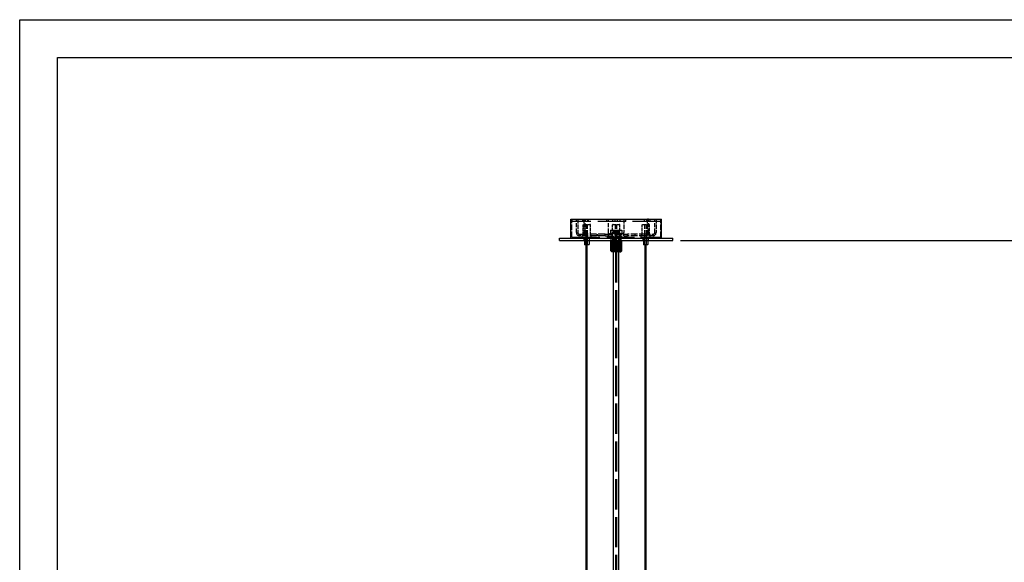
# Model space of a CAD drawing. Extents: x 360 to 4460, y -128 to 2742.
# Tile 8 of 14: x 360 to 1661, y 2024 to 2742. Entities that reach past the tile are written whole.
import ezdxf

# ---------------------------------------------------------------- set-up
doc = ezdxf.new("R2010")
doc.units = 0
doc.header["$LTSCALE"] = 10
doc.linetypes.add('DASHED', pattern=[0.2068, 0.1655, -0.0413])
for name, color, linetype in [('Nascosta (ISO)', 7, 'DASHED'), ('PROSPETTI', 7, 'Continuous'), ('Visibile (ISO)', 7, 'Continuous')]:
    doc.layers.add(name, color=color, linetype=linetype)
doc.styles.get("Standard").update_dxf_attribs({"font": 'TAHOMA.TTF'})
doc.dimstyles.get("Standard").update_dxf_attribs({"dimtxt": 0.18, "dimasz": 0.18, "dimexe": 0.18, "dimexo": 0.0625, "dimgap": 0.09, "dimtad": 0, "dimtih": 1, "dimtoh": 1, "dimdec": 4, "dimzin": 0, "dimdsep": 46, "dimtxsty": 'Standard', "dimcen": 0.09, "dimadec": 0, "dimazin": 0, "dimtfac": 1, "dimtdec": 4, "dimtofl": 0, "dimtmove": 0, "dimatfit": 3, "dimfxl": 0, "dimtolj": 1, "dimtzin": 0, "dimarcsym": 0})

# ---------------------------------------------------------------- blocks, each defined once
blk = doc.blocks.new('A3')
at = {"layer": 'PROSPETTI'}
for points in [[(-90.29, 286.83), (319.71, 286.83), (319.71, -0.17), (-90.29, -0.17)], [(-85.29, 281.83), (314.71, 281.83), (314.71, 4.83), (-85.29, 4.83)]]:
    blk.add_lwpolyline(points, close=True, dxfattribs=at)
blk = doc.blocks.new('*D11')
at = {"color": 0, "lineweight": -2}
for p, q in [((1233.3, 2449.7), (1924.5, 2449.7)), ((1914.5, 2424.7), (1914.5, 1996.4)), ((1914.5, 1522), (1914.5, 1950.4)), ((1427.2, 1497), (1924.5, 1497))]:
    blk.add_line(p, q, dxfattribs=at)
at = {"color": 0}
for points in [[(1910.4, 2424.7), (1918.7, 2424.7), (1914.5, 2449.7)], [(1910.4, 1522), (1918.7, 1522), (1914.5, 1497)]]:
    blk.add_solid(points, dxfattribs=at)
at = {"layer": 'DEFPOINTS', "color": 0}
for p in [(1223.3, 2449.7), (1417.2, 1497), (1914.5, 1497)]:
    blk.add_point(p, dxfattribs=at)
at = {"color": 0, "insert": (1914.5, 1973.4), "char_height": 25, "attachment_point": 5}
blk.add_mtext('\\A1;MIN 900 - MAX 1700', dxfattribs=at)

msp = doc.modelspace()

# ---------------------------------------------------------------- linework, layer by layer
at = {"layer": 'Nascosta (ISO)', "ltscale": 4.521367}
for p, q in [((1089.6, 2453.9), (1089.6, 2477.7)), ((1207.1, 2453.9), (1207.1, 2477.7))]:
    msp.add_line(p, q, dxfattribs=at)
at = {"layer": 'Nascosta (ISO)', "ltscale": 0.571033}
for p, q in [((1089.8, 2477.7), (1089.8, 2474.7)), ((1103.9, 2477.7), (1103.9, 2474.7)), ((1107.9, 2474.7), (1107.9, 2477.7)), ((1110.9, 2474.7), (1110.9, 2477.7)), ((1111.4, 2477.7), (1111.4, 2474.7)), ((1135.8, 2474.7), (1135.8, 2477.7)), ((1143.3, 2477.7), (1143.3, 2474.7)), ((1146.8, 2474.7), (1146.8, 2477.7)), ((1149.8, 2474.7), (1149.8, 2477.7)), ((1153.3, 2477.7), (1153.3, 2474.7)), ((1160.8, 2474.7), (1160.8, 2477.7)), ((1185.3, 2477.7), (1185.3, 2474.7)), ((1185.8, 2474.7), (1185.8, 2477.7)), ((1188.8, 2474.7), (1188.8, 2477.7)), ((1192.8, 2477.7), (1192.8, 2474.7)), ((1206.8, 2477.7), (1206.8, 2474.7)), ((1105.9, 2449.7), (1105.9, 2452.7)), ((1112.9, 2449.7), (1112.9, 2452.7)), ((1141.8, 2449.7), (1141.8, 2452.7)), ((1144.8, 2449.7), (1144.8, 2452.7)), ((1151.8, 2449.7), (1151.8, 2452.7)), ((1154.8, 2449.7), (1154.8, 2452.7)), ((1183.8, 2449.7), (1183.8, 2452.7)), ((1190.8, 2449.7), (1190.8, 2452.7))]:
    msp.add_line(p, q, dxfattribs=at)
at = {"layer": 'Nascosta (ISO)', "ltscale": 22.217501}
msp.add_line((1206.8, 2474.7), (1089.8, 2474.7), dxfattribs=at)
at = {"layer": 'Nascosta (ISO)', "ltscale": 3.426696}
for p, q in [((1095.7, 2459.9), (1095.7, 2477.9)), ((1097.4, 2477.9), (1097.4, 2459.9)), ((1105.7, 2477.9), (1105.7, 2459.9)), ((1107.4, 2459.9), (1107.4, 2477.9)), ((1138.3, 2459.9), (1138.3, 2477.9)), ((1158.3, 2477.9), (1158.3, 2459.9)), ((1189.2, 2477.9), (1189.2, 2459.9)), ((1191, 2459.9), (1191, 2477.9)), ((1199.2, 2459.9), (1199.2, 2477.9)), ((1201, 2477.9), (1201, 2459.9))]:
    msp.add_line(p, q, dxfattribs=at)
at = {"layer": 'Nascosta (ISO)', "ltscale": 3.807451}
for p, q in [((1095.7, 2477.9), (1105.7, 2477.9)), ((1138.3, 2477.9), (1158.3, 2477.9)), ((1191, 2477.9), (1201, 2477.9)), ((1099.2, 2457.9), (1109.2, 2457.9)), ((1109.2, 2455.9), (1099.2, 2455.9)), ((1143.3, 2455.9), (1143.3, 2435.9)), ((1144.3, 2455.9), (1144.3, 2435.9)), ((1152.3, 2455.9), (1152.3, 2435.9)), ((1153.3, 2455.9), (1153.3, 2435.9)), ((1187.5, 2457.9), (1197.5, 2457.9)), ((1197.5, 2455.9), (1187.5, 2455.9))]:
    msp.add_line(p, q, dxfattribs=at)
at = {"layer": 'Nascosta (ISO)', "ltscale": 0.380655}
for p, q in [((1105.7, 2477.9), (1107.4, 2477.9)), ((1191, 2477.9), (1189.2, 2477.9)), ((1103.4, 2453.9), (1103.4, 2455.9)), ((1103.9, 2455.9), (1103.9, 2457.9)), ((1114.9, 2455.9), (1114.9, 2457.9)), ((1115.4, 2453.9), (1115.4, 2455.9)), ((1123.3, 2455.9), (1123.3, 2457.9)), ((1123.5, 2455.9), (1123.5, 2457.9)), ((1133.5, 2455.9), (1133.5, 2457.9)), ((1138.3, 2455.9), (1138.3, 2457.9)), ((1142.3, 2453.9), (1142.3, 2455.9)), ((1142.8, 2455.9), (1142.8, 2457.9)), ((1143.3, 2455.9), (1143.3, 2457.9)), ((1153.3, 2455.9), (1153.3, 2457.9)), ((1153.8, 2455.9), (1153.8, 2457.9)), ((1154.3, 2453.9), (1154.3, 2455.9)), ((1158.3, 2455.9), (1158.3, 2457.9)), ((1163.2, 2455.9), (1163.2, 2457.9)), ((1173.2, 2455.9), (1173.2, 2457.9)), ((1173.3, 2455.9), (1173.3, 2457.9)), ((1181.3, 2453.9), (1181.3, 2455.9)), ((1181.8, 2455.9), (1181.8, 2457.9)), ((1192.8, 2455.9), (1192.8, 2457.9)), ((1193.3, 2453.9), (1193.3, 2455.9))]:
    msp.add_line(p, q, dxfattribs=at)
at = {"layer": 'Nascosta (ISO)', "ltscale": 2.760375}
for p, q in [((1104.6, 2455.9), (1104.6, 2470.4)), ((1114.1, 2455.9), (1114.1, 2470.4)), ((1143.6, 2455.9), (1143.6, 2470.4)), ((1153.1, 2455.9), (1153.1, 2470.4)), ((1182.6, 2455.9), (1182.6, 2470.4)), ((1192.1, 2455.9), (1192.1, 2470.4))]:
    msp.add_line(p, q, dxfattribs=at)
at = {"layer": 'Nascosta (ISO)', "ltscale": 2.541777}
for p, q in [((1105.1, 2470.9), (1113.6, 2470.9)), ((1144.1, 2470.9), (1152.6, 2470.9)), ((1183.1, 2470.9), (1191.6, 2470.9))]:
    msp.add_line(p, q, dxfattribs=at)
at = {"layer": 'Nascosta (ISO)', "ltscale": 5.140094}
for p, q in [((1108.4, 2443.9), (1108.4, 2470.9)), ((1110.4, 2443.9), (1110.4, 2470.9)), ((1147.3, 2443.9), (1147.3, 2470.9)), ((1149.3, 2443.9), (1149.3, 2470.9)), ((1186.3, 2443.9), (1186.3, 2470.9)), ((1188.3, 2443.9), (1188.3, 2470.9))]:
    msp.add_line(p, q, dxfattribs=at)
at = {"layer": 'Nascosta (ISO)', "ltscale": 1.428789}
for p, q in [((1140.8, 2463.1), (1144.6, 2463.1)), ((1144.6, 2463.1), (1152.1, 2463.1)), ((1152.1, 2463.1), (1155.9, 2463.1))]:
    msp.add_line(p, q, dxfattribs=at)
at = {"layer": 'Nascosta (ISO)', "ltscale": 0.807101}
for p, q in [((1140.8, 2463.1), (1140.8, 2458.9)), ((1144.6, 2463.1), (1144.6, 2458.9)), ((1152.1, 2463.1), (1152.1, 2458.9)), ((1155.9, 2463.1), (1155.9, 2458.9))]:
    msp.add_line(p, q, dxfattribs=at)
at = {"layer": 'Nascosta (ISO)', "ltscale": 0.148632}
for p, q in [((1146.3, 2462.7), (1145.6, 2463.1)), ((1150.4, 2462.7), (1151.1, 2463.1)), ((1146.3, 2459.3), (1145.6, 2458.9)), ((1150.4, 2459.3), (1151.1, 2458.9))]:
    msp.add_line(p, q, dxfattribs=at)
at = {"layer": 'Nascosta (ISO)', "ltscale": 1.236149}
for p, q in [((1146.3, 2462.7), (1150.4, 2462.7)), ((1150.4, 2459.3), (1146.3, 2459.3))]:
    msp.add_line(p, q, dxfattribs=at)
at = {"layer": 'Nascosta (ISO)', "ltscale": 0.658368}
for p, q in [((1146.3, 2462.7), (1146.3, 2459.3)), ((1150.4, 2462.7), (1150.4, 2459.3))]:
    msp.add_line(p, q, dxfattribs=at)
at = {"layer": 'Nascosta (ISO)', "ltscale": 22.312449}
msp.add_line((1089.6, 2453.9), (1207.1, 2453.9), dxfattribs=at)
at = {"layer": 'Nascosta (ISO)', "ltscale": 0.237872}
for p, q in [((1102.9, 2453.9), (1102.9, 2452.7)), ((1115.9, 2453.9), (1115.9, 2452.7)), ((1141.8, 2453.9), (1141.8, 2452.7)), ((1142.8, 2453.9), (1142.8, 2452.7)), ((1153.8, 2453.9), (1153.8, 2452.7)), ((1154.8, 2453.9), (1154.8, 2452.7)), ((1180.8, 2453.9), (1180.8, 2452.7)), ((1193.8, 2453.9), (1193.8, 2452.7))]:
    msp.add_line(p, q, dxfattribs=at)
at = {"layer": 'Nascosta (ISO)', "ltscale": 0.809005}
for p, q in [((1106.4, 2453.9), (1106.4, 2449.7)), ((1112.4, 2453.9), (1112.4, 2449.7)), ((1145.3, 2453.9), (1145.3, 2449.7)), ((1151.3, 2453.9), (1151.3, 2449.7)), ((1184.3, 2453.9), (1184.3, 2449.7)), ((1190.3, 2453.9), (1190.3, 2449.7))]:
    msp.add_line(p, q, dxfattribs=at)
at = {"layer": 'Nascosta (ISO)', "ltscale": 5.347057}
for p, q in [((1133.5, 2457.9), (1109.2, 2457.9)), ((1133.5, 2455.9), (1109.2, 2455.9)), ((1187.5, 2457.9), (1163.2, 2457.9)), ((1187.5, 2455.9), (1163.2, 2455.9))]:
    msp.add_line(p, q, dxfattribs=at)
at = {"layer": 'Nascosta (ISO)', "ltscale": 6.050867}
for p, q in [((1133.5, 2457.9), (1163.2, 2457.9)), ((1133.5, 2455.9), (1163.2, 2455.9))]:
    msp.add_line(p, q, dxfattribs=at)
at = {"layer": 'Nascosta (ISO)', "ltscale": 0.597989}
for p, q in [((1138.3, 2457.9), (1138.3, 2459.9)), ((1158.3, 2457.9), (1158.3, 2459.9))]:
    msp.add_line(p, q, dxfattribs=at)
at = {"layer": 'Nascosta (ISO)', "ltscale": 5.382699}
msp.add_line((1139.3, 2458.9), (1157.3, 2458.9), dxfattribs=at)
at = {"layer": 'Nascosta (ISO)', "ltscale": 0.180759}
for p, q in [((1139.3, 2457.9), (1139.3, 2458.9)), ((1141.4, 2457.9), (1141.4, 2458.9)), ((1143.1, 2457.9), (1143.1, 2458.9)), ((1143.2, 2458.9), (1143.2, 2457.9)), ((1143.8, 2457.9), (1143.8, 2458.9)), ((1143.9, 2457.9), (1143.9, 2458.9)), ((1145, 2458.9), (1145, 2457.9)), ((1146.6, 2457.9), (1146.6, 2458.9)), ((1148.3, 2457.9), (1148.3, 2458.9)), ((1150.1, 2457.9), (1150.1, 2458.9)), ((1150.7, 2457.9), (1150.7, 2458.9)), ((1151.7, 2458.9), (1151.7, 2457.9)), ((1152.9, 2457.9), (1152.9, 2458.9)), ((1153.5, 2458.9), (1153.5, 2457.9)), ((1154.4, 2457.9), (1154.4, 2458.9)), ((1155.5, 2457.9), (1155.5, 2458.9)), ((1157.3, 2457.9), (1157.3, 2458.9))]:
    msp.add_line(p, q, dxfattribs=at)
at = {"layer": 'Nascosta (ISO)', "ltscale": 2.665186}
for p, q in [((1141.3, 2449.7), (1141.3, 2435.7)), ((1141.4, 2449.7), (1141.4, 2435.7)), ((1141.4, 2449.7), (1141.4, 2435.7)), ((1141.4, 2435.7), (1141.4, 2449.7)), ((1141.4, 2435.7), (1141.4, 2449.7)), ((1141.5, 2449.7), (1141.5, 2435.7)), ((1141.5, 2435.7), (1141.5, 2449.7)), ((1141.6, 2449.7), (1141.6, 2435.7)), ((1141.6, 2435.7), (1141.6, 2449.7)), ((1141.7, 2449.7), (1141.7, 2435.7)), ((1141.7, 2435.7), (1141.7, 2449.7)), ((1141.8, 2435.7), (1141.8, 2449.7)), ((1141.9, 2449.7), (1141.9, 2435.7)), ((1142, 2435.7), (1142, 2449.7)), ((1142.1, 2449.7), (1142.1, 2435.7)), ((1142.2, 2435.7), (1142.2, 2449.7)), ((1142.3, 2449.7), (1142.3, 2435.7)), ((1142.4, 2435.7), (1142.4, 2449.7)), ((1142.5, 2449.7), (1142.5, 2435.7)), ((1142.7, 2435.7), (1142.7, 2449.7)), ((1142.8, 2449.7), (1142.8, 2435.7)), ((1143, 2449.7), (1143, 2435.7)), ((1143, 2435.7), (1143, 2449.7)), ((1143.3, 2449.7), (1143.3, 2435.7)), ((1143.3, 2435.7), (1143.3, 2449.7)), ((1143.6, 2449.7), (1143.6, 2435.7)), ((1143.6, 2435.7), (1143.6, 2449.7)), ((1143.9, 2435.7), (1143.9, 2449.7)), ((1144, 2449.7), (1144, 2435.7)), ((1144.2, 2435.7), (1144.2, 2449.7)), ((1144.3, 2449.7), (1144.3, 2435.7)), ((1144.6, 2435.7), (1144.6, 2449.7)), ((1144.7, 2449.7), (1144.7, 2435.7)), ((1145, 2435.7), (1145, 2449.7)), ((1145.1, 2449.7), (1145.1, 2435.7)), ((1145.4, 2435.7), (1145.4, 2449.7)), ((1145.5, 2449.7), (1145.5, 2435.7)), ((1145.8, 2435.7), (1145.8, 2449.7)), ((1145.9, 2449.7), (1145.9, 2435.7)), ((1146.2, 2435.7), (1146.2, 2449.7)), ((1146.3, 2449.7), (1146.3, 2435.7)), ((1146.6, 2435.7), (1146.6, 2449.7)), ((1146.7, 2449.7), (1146.7, 2435.7)), ((1147.1, 2435.7), (1147.1, 2449.7)), ((1147.2, 2449.7), (1147.2, 2435.7)), ((1147.5, 2435.7), (1147.5, 2449.7)), ((1147.6, 2449.7), (1147.6, 2435.7)), ((1147.9, 2435.7), (1147.9, 2449.7)), ((1148, 2449.7), (1148, 2435.7)), ((1148.4, 2435.7), (1148.4, 2449.7)), ((1148.5, 2449.7), (1148.5, 2435.7)), ((1148.8, 2435.7), (1148.8, 2449.7)), ((1148.9, 2449.7), (1148.9, 2435.7)), ((1149.2, 2435.7), (1149.2, 2449.7)), ((1149.3, 2449.7), (1149.3, 2435.7)), ((1149.7, 2435.7), (1149.7, 2449.7)), ((1149.8, 2449.7), (1149.8, 2435.7)), ((1150.1, 2435.7), (1150.1, 2449.7)), ((1150.2, 2449.7), (1150.2, 2435.7)), ((1150.5, 2435.7), (1150.5, 2449.7)), ((1150.6, 2449.7), (1150.6, 2435.7)), ((1150.9, 2435.7), (1150.9, 2449.7)), ((1151, 2449.7), (1151, 2435.7)), ((1151.3, 2435.7), (1151.3, 2449.7)), ((1151.4, 2449.7), (1151.4, 2435.7)), ((1151.7, 2435.7), (1151.7, 2449.7)), ((1151.8, 2449.7), (1151.8, 2435.7)), ((1152.1, 2435.7), (1152.1, 2449.7)), ((1152.2, 2449.7), (1152.2, 2435.7)), ((1152.5, 2435.7), (1152.5, 2449.7)), ((1152.6, 2449.7), (1152.6, 2435.7)), ((1152.8, 2435.7), (1152.8, 2449.7)), ((1152.9, 2449.7), (1152.9, 2435.7)), ((1153.2, 2449.7), (1153.2, 2435.7)), ((1153.2, 2435.7), (1153.2, 2449.7)), ((1153.5, 2449.7), (1153.5, 2435.7)), ((1153.5, 2435.7), (1153.5, 2449.7)), ((1153.8, 2449.7), (1153.8, 2435.7)), ((1153.8, 2435.7), (1153.8, 2449.7)), ((1154, 2435.7), (1154, 2449.7)), ((1154.1, 2449.7), (1154.1, 2435.7)), ((1154.3, 2435.7), (1154.3, 2449.7)), ((1154.3, 2449.7), (1154.3, 2435.7)), ((1154.5, 2449.7), (1154.5, 2435.7)), ((1154.5, 2435.7), (1154.5, 2449.7)), ((1154.7, 2449.7), (1154.7, 2435.7)), ((1154.7, 2435.7), (1154.7, 2449.7)), ((1154.9, 2449.7), (1154.9, 2435.7)), ((1154.9, 2435.7), (1154.9, 2449.7)), ((1155, 2449.7), (1155, 2435.7)), ((1155, 2435.7), (1155, 2449.7)), ((1155.1, 2435.7), (1155.1, 2449.7)), ((1155.2, 2449.7), (1155.2, 2435.7)), ((1155.2, 2449.7), (1155.2, 2435.7)), ((1155.2, 2435.7), (1155.2, 2449.7)), ((1155.3, 2449.7), (1155.3, 2435.7)), ((1155.3, 2449.7), (1155.3, 2435.7)), ((1155.3, 2435.7), (1155.3, 2449.7)), ((1155.3, 2435.7), (1155.3, 2449.7))]:
    msp.add_line(p, q, dxfattribs=at)
at = {"layer": 'Nascosta (ISO)', "ltscale": 2.855563}
for p, q in [((1142.3, 2449.7), (1142.3, 2434.7)), ((1142.4, 2449.7), (1142.4, 2434.7)), ((1142.4, 2449.7), (1142.4, 2434.7)), ((1142.4, 2449.7), (1142.4, 2434.7)), ((1142.4, 2449.7), (1142.4, 2434.7)), ((1142.4, 2449.7), (1142.4, 2434.7)), ((1142.5, 2449.7), (1142.5, 2434.7)), ((1142.5, 2449.7), (1142.5, 2434.7)), ((1142.6, 2449.7), (1142.6, 2434.7)), ((1142.6, 2449.7), (1142.6, 2434.7)), ((1142.7, 2449.7), (1142.7, 2434.7)), ((1142.7, 2449.7), (1142.7, 2434.7)), ((1142.8, 2449.7), (1142.8, 2434.7)), ((1142.9, 2449.7), (1142.9, 2434.7)), ((1143, 2449.7), (1143, 2434.7)), ((1143, 2449.7), (1143, 2434.7)), ((1143.2, 2449.7), (1143.2, 2434.7)), ((1143.2, 2449.7), (1143.2, 2434.7)), ((1143.3, 2449.7), (1143.3, 2434.7)), ((1143.4, 2449.7), (1143.4, 2434.7)), ((1143.6, 2449.7), (1143.6, 2434.7)), ((1143.6, 2449.7), (1143.6, 2434.7)), ((1143.8, 2449.7), (1143.8, 2434.7)), ((1143.9, 2449.7), (1143.9, 2434.7)), ((1144.1, 2449.7), (1144.1, 2434.7)), ((1144.1, 2449.7), (1144.1, 2434.7)), ((1144.3, 2449.7), (1144.3, 2434.7)), ((1144.4, 2449.7), (1144.4, 2434.7)), ((1144.6, 2449.7), (1144.6, 2434.7)), ((1144.7, 2449.7), (1144.7, 2434.7)), ((1144.9, 2449.7), (1144.9, 2434.7)), ((1145, 2449.7), (1145, 2434.7)), ((1145.2, 2449.7), (1145.2, 2434.7)), ((1145.3, 2449.7), (1145.3, 2434.7)), ((1145.6, 2449.7), (1145.6, 2434.7)), ((1145.7, 2449.7), (1145.7, 2434.7)), ((1145.9, 2449.7), (1145.9, 2434.7)), ((1146, 2449.7), (1146, 2434.7)), ((1146.3, 2449.7), (1146.3, 2434.7)), ((1146.4, 2449.7), (1146.4, 2434.7)), ((1146.6, 2449.7), (1146.6, 2434.7)), ((1146.7, 2449.7), (1146.7, 2434.7)), ((1147, 2449.7), (1147, 2434.7)), ((1147.1, 2449.7), (1147.1, 2434.7)), ((1147.3, 2449.7), (1147.3, 2434.7)), ((1147.5, 2449.7), (1147.5, 2434.7)), ((1147.8, 2449.7), (1147.8, 2434.7)), ((1148.2, 2449.7), (1148.2, 2434.7)), ((1148.6, 2449.7), (1148.6, 2434.7)), ((1149, 2449.7), (1149, 2434.7)), ((1149.3, 2449.7), (1149.3, 2434.7)), ((1149.6, 2449.7), (1149.6, 2434.7)), ((1149.7, 2449.7), (1149.7, 2434.7)), ((1150, 2449.7), (1150, 2434.7)), ((1150.1, 2449.7), (1150.1, 2434.7)), ((1150.3, 2449.7), (1150.3, 2434.7)), ((1150.4, 2449.7), (1150.4, 2434.7)), ((1150.7, 2449.7), (1150.7, 2434.7)), ((1150.8, 2449.7), (1150.8, 2434.7)), ((1151, 2449.7), (1151, 2434.7)), ((1151.1, 2449.7), (1151.1, 2434.7)), ((1151.3, 2449.7), (1151.3, 2434.7)), ((1151.5, 2449.7), (1151.5, 2434.7)), ((1151.7, 2449.7), (1151.7, 2434.7)), ((1151.8, 2449.7), (1151.8, 2434.7)), ((1152, 2449.7), (1152, 2434.7)), ((1152.1, 2449.7), (1152.1, 2434.7)), ((1152.3, 2449.7), (1152.3, 2434.7)), ((1152.4, 2449.7), (1152.4, 2434.7)), ((1152.5, 2449.7), (1152.5, 2434.7)), ((1152.6, 2449.7), (1152.6, 2434.7)), ((1152.8, 2449.7), (1152.8, 2434.7)), ((1152.9, 2449.7), (1152.9, 2434.7)), ((1153, 2449.7), (1153, 2434.7)), ((1153.1, 2449.7), (1153.1, 2434.7)), ((1153.3, 2449.7), (1153.3, 2434.7)), ((1153.3, 2449.7), (1153.3, 2434.7)), ((1153.5, 2449.7), (1153.5, 2434.7)), ((1153.5, 2449.7), (1153.5, 2434.7)), ((1153.7, 2449.7), (1153.7, 2434.7)), ((1153.7, 2449.7), (1153.7, 2434.7)), ((1153.8, 2449.7), (1153.8, 2434.7)), ((1153.9, 2449.7), (1153.9, 2434.7)), ((1154, 2449.7), (1154, 2434.7)), ((1154, 2449.7), (1154, 2434.7)), ((1154.1, 2449.7), (1154.1, 2434.7)), ((1154.1, 2449.7), (1154.1, 2434.7)), ((1154.2, 2449.7), (1154.2, 2434.7)), ((1154.2, 2449.7), (1154.2, 2434.7)), ((1154.3, 2449.7), (1154.3, 2434.7)), ((1154.3, 2449.7), (1154.3, 2434.7)), ((1154.3, 2449.7), (1154.3, 2434.7)), ((1154.3, 2449.7), (1154.3, 2434.7)), ((1154.3, 2449.7), (1154.3, 2434.7)), ((1154.3, 2449.7), (1154.3, 2434.7))]:
    msp.add_line(p, q, dxfattribs=at)
at = {"layer": 'Nascosta (ISO)', "ltscale": 0.951788}
for p, q in [((1144.1, 2449.7), (1144.1, 2444.7)), ((1152.6, 2449.7), (1152.6, 2444.7))]:
    msp.add_line(p, q, dxfattribs=at)
at = {"layer": 'Nascosta (ISO)', "ltscale": 0.020293}
for p, q in [((1141.3, 2435.7), (1141.3, 2435.7)), ((1141.4, 2435.7), (1141.4, 2435.7)), ((1141.4, 2435.7), (1141.4, 2435.7)), ((1141.5, 2435.7), (1141.5, 2435.7)), ((1141.6, 2435.7), (1141.6, 2435.7)), ((1141.7, 2435.7), (1141.7, 2435.7)), ((1141.8, 2435.7), (1141.9, 2435.7)), ((1142, 2435.7), (1142.1, 2435.7)), ((1142.2, 2435.7), (1142.3, 2435.7)), ((1142.4, 2435.7), (1142.5, 2435.7)), ((1142.7, 2435.7), (1142.8, 2435.7)), ((1143, 2435.7), (1143, 2435.7)), ((1143.3, 2435.7), (1143.3, 2435.7)), ((1143.6, 2435.7), (1143.6, 2435.7)), ((1143.9, 2435.7), (1144, 2435.7)), ((1144.2, 2435.7), (1144.3, 2435.7)), ((1144.6, 2435.7), (1144.7, 2435.7)), ((1145, 2435.7), (1145.1, 2435.7)), ((1145.4, 2435.7), (1145.5, 2435.7)), ((1145.8, 2435.7), (1145.9, 2435.7)), ((1146.2, 2435.7), (1146.3, 2435.7)), ((1146.6, 2435.7), (1146.7, 2435.7)), ((1147.1, 2435.7), (1147.2, 2435.7)), ((1147.5, 2435.7), (1147.6, 2435.7)), ((1147.9, 2435.7), (1148, 2435.7)), ((1148.4, 2435.7), (1148.5, 2435.7)), ((1148.8, 2435.7), (1148.9, 2435.7)), ((1149.2, 2435.7), (1149.3, 2435.7)), ((1149.7, 2435.7), (1149.8, 2435.7)), ((1150.1, 2435.7), (1150.2, 2435.7)), ((1150.5, 2435.7), (1150.6, 2435.7)), ((1150.9, 2435.7), (1151, 2435.7)), ((1151.3, 2435.7), (1151.4, 2435.7)), ((1151.7, 2435.7), (1151.8, 2435.7)), ((1152.1, 2435.7), (1152.2, 2435.7)), ((1152.5, 2435.7), (1152.6, 2435.7)), ((1152.8, 2435.7), (1152.9, 2435.7)), ((1153.2, 2435.7), (1153.2, 2435.7)), ((1153.5, 2435.7), (1153.5, 2435.7)), ((1153.8, 2435.7), (1153.8, 2435.7)), ((1154, 2435.7), (1154.1, 2435.7)), ((1154.3, 2435.7), (1154.3, 2435.7)), ((1154.5, 2435.7), (1154.5, 2435.7)), ((1154.7, 2435.7), (1154.7, 2435.7)), ((1154.9, 2435.7), (1154.9, 2435.7)), ((1155, 2435.7), (1155, 2435.7)), ((1155.1, 2435.7), (1155.2, 2435.7)), ((1155.2, 2435.7), (1155.2, 2435.7)), ((1155.3, 2435.7), (1155.3, 2435.7)), ((1155.3, 2435.7), (1155.3, 2435.7))]:
    msp.add_line(p, q, dxfattribs=at)
at = {"layer": 'Nascosta (ISO)', "ltscale": 2.990344}
msp.add_line((1153.3, 2435.9), (1143.3, 2435.9), dxfattribs=at)
at = {"layer": 'Nascosta (ISO)', "ltscale": 2.840822}
msp.add_line((1143.6, 2444.7), (1153.1, 2444.7), dxfattribs=at)
at = {"layer": 'Nascosta (ISO)', "ltscale": 1.903676}
for p, q in [((1143.6, 2434.7), (1143.6, 2444.7)), ((1153.1, 2434.7), (1153.1, 2444.7))]:
    msp.add_line(p, q, dxfattribs=at)
at = {"layer": 'Nascosta (ISO)', "ltscale": 1.495122}
msp.add_line((1150.8, 2443.9), (1145.8, 2443.9), dxfattribs=at)
at = {"layer": 'Nascosta (ISO)', "ltscale": 0.270726}
for p, q in [((1146.4, 2434.7), (1146.2, 2435.7)), ((1146.7, 2434.7), (1146.6, 2435.7)), ((1147.1, 2434.7), (1147.1, 2435.7)), ((1147.5, 2434.7), (1147.5, 2435.7)), ((1147.8, 2434.7), (1147.9, 2435.7)), ((1148, 2435.7), (1148.2, 2434.7)), ((1148.2, 2434.7), (1148.4, 2435.7)), ((1148.5, 2435.7), (1148.6, 2434.7)), ((1148.6, 2434.7), (1148.8, 2435.7)), ((1148.9, 2435.7), (1149, 2434.7)), ((1149.3, 2435.7), (1149.3, 2434.7)), ((1149.8, 2435.7), (1149.7, 2434.7)), ((1150.2, 2435.7), (1150.1, 2434.7)), ((1150.6, 2435.7), (1150.4, 2434.7))]:
    msp.add_line(p, q, dxfattribs=at)
at = {"layer": 'Nascosta (ISO)', "ltscale": 24.17795}
for p, q in [((1147.6, 1943.9), (1147.6, 2443.9)), ((1149.1, 1943.9), (1149.1, 2443.9))]:
    msp.add_line(p, q, dxfattribs=at)
at = {"layer": 'Nascosta (ISO)', "ltscale": 0.270726, "flags": 128}
for points in [[(1141.3, 2435.7), (1141.4, 2435.6)], [(1141.4, 2435.7), (1141.4, 2435.6)], [(1141.4, 2435.7), (1141.5, 2435.6)], [(1141.5, 2435.7), (1141.5, 2435.6)], [(1141.6, 2435.7), (1141.6, 2435.6)], [(1141.7, 2435.7), (1141.8, 2435.6)], [(1141.9, 2435.7), (1141.9, 2435.6)], [(1142.1, 2435.7), (1142.1, 2435.6)], [(1142.3, 2435.7), (1142.3, 2435.6)], [(1142.4, 2434.7), (1142.3, 2434.7)], [(1142.4, 2434.7), (1142.3, 2434.7)], [(1142.4, 2434.7), (1142.4, 2434.7)], [(1142.5, 2435.7), (1142.5, 2435.6)], [(1142.5, 2434.7), (1142.5, 2434.7)], [(1142.6, 2434.7), (1142.6, 2434.7)], [(1142.7, 2434.7), (1142.7, 2434.7)], [(1142.8, 2435.7), (1142.8, 2435.6)], [(1142.9, 2434.7), (1142.8, 2434.7)], [(1143, 2435.7), (1143.1, 2435.6)], [(1143, 2434.7), (1143, 2434.7)], [(1143.2, 2434.7), (1143.2, 2434.7)], [(1143.3, 2435.7), (1143.4, 2435.6)], [(1143.4, 2434.7), (1143.4, 2434.7)], [(1143.6, 2435.7), (1143.7, 2435.6)], [(1143.6, 2434.7), (1143.6, 2434.7)], [(1143.9, 2434.7), (1143.9, 2434.7)], [(1144, 2435.7), (1144, 2435.6)], [(1144.1, 2434.7), (1144.1, 2434.7)], [(1144.3, 2435.7), (1144.4, 2435.6)], [(1144.4, 2434.7), (1144.4, 2434.7)], [(1144.7, 2435.7), (1144.7, 2435.6)], [(1144.7, 2434.7), (1144.7, 2434.7)], [(1145, 2434.7), (1145, 2434.7)], [(1145.1, 2435.7), (1145.1, 2435.6)], [(1145.3, 2434.7), (1145.3, 2434.7)], [(1145.5, 2435.7), (1145.5, 2435.6)], [(1145.7, 2434.7), (1145.7, 2434.7)], [(1145.9, 2435.7), (1145.9, 2435.6)], [(1146, 2434.7), (1146, 2434.7)], [(1146.3, 2435.7), (1146.3, 2435.6)], [(1146.7, 2435.7), (1146.7, 2435.6)], [(1147.2, 2435.7), (1147.2, 2435.6)], [(1147.6, 2435.7), (1147.6, 2435.6)], [(1149, 2434.7), (1149, 2434.7)], [(1149.3, 2434.7), (1149.4, 2434.7)], [(1149.7, 2434.7), (1149.7, 2434.7)], [(1150.1, 2434.7), (1150.1, 2434.7)], [(1150.4, 2434.7), (1150.5, 2434.7)], [(1150.8, 2434.7), (1150.8, 2434.7)], [(1151, 2435.7), (1151, 2435.6)], [(1151.1, 2434.7), (1151.1, 2434.7)], [(1151.4, 2435.7), (1151.4, 2435.6)], [(1151.5, 2434.7), (1151.5, 2434.7)], [(1151.8, 2435.7), (1151.8, 2435.6)], [(1151.8, 2434.7), (1151.8, 2434.7)], [(1152.1, 2434.7), (1152.1, 2434.7)], [(1152.2, 2435.7), (1152.2, 2435.6)], [(1152.4, 2434.7), (1152.4, 2434.7)], [(1152.6, 2435.7), (1152.5, 2435.6)], [(1152.6, 2434.7), (1152.7, 2434.7)], [(1152.9, 2435.7), (1152.9, 2435.6)], [(1152.9, 2434.7), (1152.9, 2434.7)], [(1153.1, 2434.7), (1153.2, 2434.7)], [(1153.2, 2435.7), (1153.2, 2435.6)], [(1153.3, 2434.7), (1153.4, 2434.7)], [(1153.5, 2435.7), (1153.5, 2435.6)], [(1153.5, 2434.7), (1153.6, 2434.7)], [(1153.7, 2434.7), (1153.8, 2434.7)], [(1153.8, 2435.7), (1153.8, 2435.6)], [(1153.9, 2434.7), (1153.9, 2434.7)], [(1154.1, 2435.7), (1154, 2435.6)], [(1154, 2434.7), (1154.1, 2434.7)], [(1154.1, 2434.7), (1154.2, 2434.7)], [(1154.2, 2434.7), (1154.3, 2434.7)], [(1154.3, 2435.7), (1154.3, 2435.6)], [(1154.3, 2434.7), (1154.3, 2434.7)], [(1154.3, 2434.7), (1154.4, 2434.7)], [(1154.5, 2435.7), (1154.5, 2435.6)], [(1154.7, 2435.7), (1154.7, 2435.6)], [(1154.9, 2435.7), (1154.9, 2435.6)], [(1155, 2435.7), (1155, 2435.6)], [(1155.2, 2435.7), (1155.1, 2435.6)], [(1155.2, 2435.7), (1155.2, 2435.6)], [(1155.3, 2435.7), (1155.3, 2435.6)], [(1155.3, 2435.7), (1155.3, 2435.6)]]:
    msp.add_lwpolyline(points, dxfattribs=at)
at = {"layer": 'Nascosta (ISO)', "ltscale": 0.233921, "flags": 128}
msp.add_lwpolyline([(1154.3, 2434.7), (1154.4, 2434.7)], dxfattribs=at)
at = {"layer": 'Nascosta (ISO)', "ltscale": 0.149422}
for centre, start, end in [((1105.1, 2470.4), 90, 180), ((1113.6, 2470.4), 0, 90), ((1144.1, 2470.4), 90, 180), ((1152.6, 2470.4), 0, 90), ((1183.1, 2470.4), 90, 180), ((1191.6, 2470.4), 0, 90), ((1145.8, 2444.4), 180, 270), ((1150.8, 2444.4), 270, 0)]:
    msp.add_arc(centre, 0.5, start, end, dxfattribs=at)
at = {"layer": 'Nascosta (ISO)', "ltscale": 1.196077}
for centre, start_param, end_param in [((1099.2, 2459.9), 4.712389, 6.283185), ((1109.2, 2459.9), 4.712389, 6.283185), ((1187.5, 2459.9), 0, 1.570796), ((1197.5, 2459.9), 0, 1.570796)]:
    msp.add_ellipse(centre, major_axis=(0, -4), ratio=0.866025, start_param=start_param, end_param=end_param, dxfattribs=at)
at = {"layer": 'Nascosta (ISO)', "ltscale": 0.597989}
for centre, start_param, end_param in [((1099.2, 2459.9), 4.712389, 6.283185), ((1109.2, 2459.9), 4.712389, 6.283185), ((1187.5, 2459.9), 0, 1.570796), ((1197.5, 2459.9), 0, 1.570796)]:
    msp.add_ellipse(centre, major_axis=(0, -2), ratio=0.866025, start_param=start_param, end_param=end_param, dxfattribs=at)
at = {"layer": 'Visibile (ISO)'}
for p, q in [((1088.3, 2477.7), (1208.3, 2477.7)), ((1088.3, 2452.7), (1088.3, 2477.7)), ((1208.3, 2452.7), (1208.3, 2477.7)), ((1073.3, 2452.7), (1223.3, 2452.7)), ((1073.3, 2449.7), (1073.3, 2452.7)), ((1073.3, 2449.7), (1223.3, 2449.7)), ((1106.4, 2449.7), (1106.4, 2444.4)), ((1112.4, 2449.7), (1112.4, 2444.4)), ((1141.3, 2435.7), (1141.3, 2449.7)), ((1141.4, 2449.7), (1141.4, 2435.7)), ((1141.4, 2449.7), (1141.4, 2435.7)), ((1141.4, 2449.7), (1141.4, 2435.7)), ((1141.4, 2435.7), (1141.4, 2449.7)), ((1141.4, 2435.7), (1141.4, 2449.7)), ((1141.5, 2449.7), (1141.5, 2435.7)), ((1141.5, 2435.7), (1141.5, 2449.7)), ((1141.6, 2435.7), (1141.6, 2449.7)), ((1141.7, 2449.7), (1141.7, 2435.7)), ((1141.7, 2435.7), (1141.7, 2449.7)), ((1141.8, 2449.7), (1141.8, 2435.7)), ((1141.8, 2435.7), (1141.8, 2449.7)), ((1142, 2449.7), (1142, 2435.7)), ((1142, 2435.7), (1142, 2449.7)), ((1142.2, 2449.7), (1142.2, 2435.7)), ((1142.2, 2435.7), (1142.2, 2449.7)), ((1142.4, 2449.7), (1142.4, 2435.7)), ((1142.4, 2435.7), (1142.4, 2449.7)), ((1142.6, 2449.7), (1142.6, 2435.7)), ((1142.7, 2435.7), (1142.7, 2449.7)), ((1142.9, 2449.7), (1142.9, 2435.7)), ((1142.9, 2435.7), (1142.9, 2449.7)), ((1143.2, 2449.7), (1143.2, 2435.7)), ((1143.2, 2435.7), (1143.2, 2449.7)), ((1143.5, 2449.7), (1143.5, 2435.7)), ((1143.5, 2435.7), (1143.5, 2449.7)), ((1143.8, 2449.7), (1143.8, 2435.7)), ((1143.9, 2435.7), (1143.9, 2449.7)), ((1144.1, 2449.7), (1144.1, 2435.7)), ((1144.2, 2435.7), (1144.2, 2449.7)), ((1144.5, 2449.7), (1144.5, 2435.7)), ((1144.6, 2435.7), (1144.6, 2449.7)), ((1144.9, 2449.7), (1144.9, 2435.7)), ((1145, 2435.7), (1145, 2449.7)), ((1145.3, 2449.7), (1145.3, 2435.7)), ((1145.3, 2435.7), (1145.3, 2449.7)), ((1145.7, 2449.7), (1145.7, 2435.7)), ((1145.8, 2435.7), (1145.8, 2449.7)), ((1146.1, 2449.7), (1146.1, 2435.7)), ((1146.2, 2435.7), (1146.2, 2449.7)), ((1146.5, 2449.7), (1146.5, 2435.7)), ((1146.6, 2435.7), (1146.6, 2449.7)), ((1146.9, 2449.7), (1146.9, 2435.7)), ((1147, 2435.7), (1147, 2449.7)), ((1147.3, 2449.7), (1147.3, 2435.7)), ((1147.4, 2435.7), (1147.4, 2449.7)), ((1147.7, 2449.7), (1147.7, 2434.7)), ((1147.8, 2449.7), (1147.8, 2435.7)), ((1147.9, 2435.7), (1147.9, 2449.7)), ((1148.1, 2449.7), (1148.1, 2434.7)), ((1148.2, 2449.7), (1148.2, 2435.7)), ((1148.3, 2435.7), (1148.3, 2449.7)), ((1148.5, 2449.7), (1148.5, 2434.7)), ((1148.7, 2449.7), (1148.7, 2435.7)), ((1148.8, 2449.7), (1148.8, 2434.7)), ((1148.8, 2435.7), (1148.8, 2449.7)), ((1149.1, 2449.7), (1149.1, 2435.7)), ((1149.2, 2449.7), (1149.2, 2434.7)), ((1149.2, 2435.7), (1149.2, 2449.7)), ((1149.5, 2449.7), (1149.5, 2435.7)), ((1149.6, 2435.7), (1149.6, 2449.7)), ((1150, 2449.7), (1150, 2435.7)), ((1150.1, 2435.7), (1150.1, 2449.7)), ((1150.4, 2449.7), (1150.4, 2435.7)), ((1150.5, 2435.7), (1150.5, 2449.7)), ((1150.8, 2449.7), (1150.8, 2435.7)), ((1150.9, 2435.7), (1150.9, 2449.7)), ((1151.2, 2449.7), (1151.2, 2435.7)), ((1151.3, 2435.7), (1151.3, 2449.7)), ((1151.6, 2449.7), (1151.6, 2435.7)), ((1151.7, 2435.7), (1151.7, 2449.7)), ((1152, 2449.7), (1152, 2435.7)), ((1152.1, 2435.7), (1152.1, 2449.7)), ((1152.4, 2449.7), (1152.4, 2435.7)), ((1152.4, 2435.7), (1152.4, 2449.7)), ((1152.7, 2449.7), (1152.7, 2435.7)), ((1152.8, 2435.7), (1152.8, 2449.7)), ((1153, 2449.7), (1153, 2435.7)), ((1153.1, 2435.7), (1153.1, 2449.7)), ((1153.4, 2449.7), (1153.4, 2435.7)), ((1153.4, 2435.7), (1153.4, 2449.7)), ((1153.7, 2449.7), (1153.7, 2435.7)), ((1153.7, 2435.7), (1153.7, 2449.7)), ((1153.9, 2449.7), (1153.9, 2435.7)), ((1154, 2435.7), (1154, 2449.7)), ((1154.2, 2449.7), (1154.2, 2435.7)), ((1154.2, 2435.7), (1154.2, 2449.7)), ((1154.4, 2449.7), (1154.4, 2435.7)), ((1154.5, 2435.7), (1154.5, 2449.7)), ((1154.6, 2449.7), (1154.6, 2435.7)), ((1154.7, 2435.7), (1154.7, 2449.7)), ((1154.8, 2449.7), (1154.8, 2435.7)), ((1154.8, 2435.7), (1154.8, 2449.7)), ((1155, 2449.7), (1155, 2435.7)), ((1155, 2435.7), (1155, 2449.7)), ((1155.1, 2449.7), (1155.1, 2435.7)), ((1155.1, 2435.7), (1155.1, 2449.7)), ((1155.2, 2449.7), (1155.2, 2435.7)), ((1155.2, 2435.7), (1155.2, 2449.7)), ((1155.3, 2449.7), (1155.3, 2435.7)), ((1155.3, 2449.7), (1155.3, 2435.7)), ((1155.3, 2449.7), (1155.3, 2435.7)), ((1155.3, 2435.7), (1155.3, 2449.7)), ((1155.3, 2435.7), (1155.3, 2449.7)), ((1155.3, 2435.7), (1155.3, 2449.7)), ((1184.3, 2449.7), (1184.3, 2444.4)), ((1190.3, 2449.7), (1190.3, 2444.4)), ((1223.3, 2449.7), (1223.3, 2452.7)), ((1111.9, 2443.9), (1106.9, 2443.9)), ((1108.6, 1977.3), (1108.6, 2443.9)), ((1110.1, 1977.3), (1110.1, 2443.9)), ((1141.4, 2435.7), (1141.4, 2435.7)), ((1141.4, 2435.7), (1141.4, 2435.7)), ((1141.4, 2435.7), (1141.5, 2435.7)), ((1141.5, 2435.7), (1141.6, 2435.7)), ((1142.3, 2434.7), (1141.5, 2435.6)), ((1141.7, 2435.7), (1141.7, 2435.7)), ((1141.8, 2435.7), (1141.8, 2435.7)), ((1142, 2435.7), (1142, 2435.7)), ((1142.2, 2435.7), (1142.2, 2435.7)), ((1142.3, 2434.7), (1142.3, 2434.7)), ((1142.4, 2434.7), (1142.3, 2434.7)), ((1142.4, 2435.7), (1142.4, 2435.7)), ((1142.4, 2434.7), (1142.4, 2434.7)), ((1142.5, 2434.7), (1142.4, 2434.7)), ((1142.6, 2434.7), (1142.5, 2434.7)), ((1142.6, 2435.7), (1142.7, 2435.7)), ((1142.7, 2434.7), (1142.6, 2434.7)), ((1142.8, 2434.7), (1142.7, 2434.7)), ((1143, 2434.7), (1142.8, 2434.7)), ((1142.9, 2435.7), (1142.9, 2435.7)), ((1143.2, 2434.7), (1143, 2434.7)), ((1143.2, 2435.7), (1143.2, 2435.7)), ((1143.3, 2434.7), (1143.2, 2434.7)), ((1143.6, 2434.7), (1143.3, 2434.7)), ((1143.5, 2435.7), (1143.5, 2435.7)), ((1143.8, 2434.7), (1143.6, 2434.7)), ((1143.8, 2435.7), (1143.9, 2435.7)), ((1144.1, 2434.7), (1143.8, 2434.7)), ((1144.1, 2435.7), (1144.2, 2435.7)), ((1144.3, 2434.7), (1144.1, 2434.7)), ((1144.6, 2434.7), (1144.3, 2434.7)), ((1144.5, 2435.7), (1144.6, 2435.7)), ((1144.9, 2434.7), (1144.6, 2434.7)), ((1144.8, 1977.1), (1144.8, 2434.7)), ((1144.9, 2435.7), (1145, 2435.7)), ((1145.2, 2434.7), (1144.9, 2434.7)), ((1145.6, 2434.7), (1145.2, 2434.7)), ((1145.3, 2435.7), (1145.3, 2435.7)), ((1145.9, 2434.7), (1145.6, 2434.7)), ((1145.7, 2435.7), (1145.8, 2435.7)), ((1146.3, 2434.7), (1145.9, 2434.7)), ((1146.1, 2435.7), (1146.3, 2434.7)), ((1146.1, 2435.7), (1146.2, 2435.7)), ((1146.6, 2434.7), (1146.3, 2434.7)), ((1146.5, 2435.7), (1146.6, 2434.7)), ((1146.5, 2435.7), (1146.6, 2435.7)), ((1147, 2434.7), (1146.6, 2434.7)), ((1146.9, 2435.7), (1147, 2434.7)), ((1146.9, 2435.7), (1147, 2435.7)), ((1147.3, 2434.7), (1147, 2434.7)), ((1147.3, 2435.7), (1147.3, 2434.7)), ((1147.3, 2435.7), (1147.4, 2435.7)), ((1147.7, 2434.7), (1147.3, 2434.7)), ((1147.8, 2435.7), (1147.7, 2434.7)), ((1148.1, 2434.7), (1147.7, 2434.7)), ((1147.8, 2435.7), (1147.9, 2435.7)), ((1148.1, 2434.7), (1147.9, 2435.7)), ((1148.2, 2435.7), (1148.1, 2434.7)), ((1148.5, 2434.7), (1148.1, 2434.7)), ((1148.2, 2435.7), (1148.3, 2435.7)), ((1148.5, 2434.7), (1148.3, 2435.7)), ((1148.7, 2435.7), (1148.5, 2434.7)), ((1148.8, 2434.7), (1148.5, 2434.7)), ((1148.7, 2435.7), (1148.8, 2435.7)), ((1148.8, 2434.7), (1148.8, 2435.7)), ((1149.2, 2434.7), (1148.8, 2434.7)), ((1149.1, 2435.7), (1149.2, 2435.7)), ((1149.2, 2434.7), (1149.2, 2435.7)), ((1149.6, 2434.7), (1149.2, 2434.7)), ((1149.5, 2435.7), (1149.6, 2435.7)), ((1149.6, 2434.7), (1149.6, 2435.7)), ((1150, 2434.7), (1149.6, 2434.7)), ((1150, 2434.7), (1150.1, 2435.7)), ((1150, 2435.7), (1150.1, 2435.7)), ((1150.3, 2434.7), (1150, 2434.7)), ((1150.3, 2434.7), (1150.5, 2435.7)), ((1150.7, 2434.7), (1150.3, 2434.7)), ((1150.4, 2435.7), (1150.5, 2435.7)), ((1151, 2434.7), (1150.7, 2434.7)), ((1150.8, 2435.7), (1150.9, 2435.7)), ((1151.3, 2434.7), (1151, 2434.7)), ((1151.2, 2435.7), (1151.3, 2435.7)), ((1151.7, 2434.7), (1151.3, 2434.7)), ((1151.6, 2435.7), (1151.7, 2435.7)), ((1152, 2434.7), (1151.7, 2434.7)), ((1151.8, 1977.1), (1151.8, 2434.7)), ((1152, 2435.7), (1152.1, 2435.7)), ((1152.3, 2434.7), (1152, 2434.7)), ((1152.5, 2434.7), (1152.3, 2434.7)), ((1152.4, 2435.7), (1152.4, 2435.7)), ((1152.8, 2434.7), (1152.5, 2434.7)), ((1152.7, 2435.7), (1152.8, 2435.7)), ((1153, 2434.7), (1152.8, 2434.7)), ((1153, 2435.7), (1153.1, 2435.7)), ((1153.3, 2434.7), (1153, 2434.7)), ((1153.5, 2434.7), (1153.3, 2434.7)), ((1153.4, 2435.7), (1153.4, 2435.7)), ((1153.7, 2434.7), (1153.5, 2434.7)), ((1153.7, 2435.7), (1153.7, 2435.7)), ((1153.8, 2434.7), (1153.7, 2434.7)), ((1154, 2434.7), (1153.8, 2434.7)), ((1153.9, 2435.7), (1154, 2435.7)), ((1154.1, 2434.7), (1154, 2434.7)), ((1154.2, 2434.7), (1154.1, 2434.7)), ((1154.2, 2435.7), (1154.2, 2435.7)), ((1154.3, 2434.7), (1154.2, 2434.7)), ((1154.3, 2434.7), (1155.2, 2435.6)), ((1154.3, 2434.7), (1154.3, 2434.7)), ((1154.3, 2434.7), (1154.3, 2434.7)), ((1154.3, 2434.7), (1154.3, 2434.7)), ((1154.4, 2435.7), (1154.5, 2435.7)), ((1154.6, 2435.7), (1154.7, 2435.7)), ((1154.8, 2435.7), (1154.8, 2435.7)), ((1155, 2435.7), (1155, 2435.7)), ((1155.1, 2435.7), (1155.1, 2435.7)), ((1155.2, 2435.6), (1155.3, 2435.7)), ((1155.2, 2435.7), (1155.2, 2435.7)), ((1155.3, 2435.7), (1155.3, 2435.7)), ((1155.3, 2435.7), (1155.3, 2435.7)), ((1155.3, 2435.7), (1155.3, 2435.7)), ((1189.8, 2443.9), (1184.8, 2443.9)), ((1186.6, 1976.9), (1186.6, 2443.9)), ((1188.1, 1976.9), (1188.1, 2443.9))]:
    msp.add_line(p, q, dxfattribs=at)
at = {"layer": 'Visibile (ISO)', "flags": 128}
for points in [[(1141.4, 2435.7), (1141.5, 2435.6)], [(1141.4, 2435.7), (1141.4, 2435.6)], [(1141.4, 2435.7), (1141.4, 2435.6)], [(1141.5, 2435.7), (1141.6, 2435.6)], [(1141.7, 2435.7), (1141.7, 2435.6)], [(1141.8, 2435.7), (1141.8, 2435.6)], [(1142, 2435.7), (1142, 2435.6)], [(1142.2, 2435.7), (1142.2, 2435.6)], [(1142.4, 2434.7), (1142.3, 2434.7)], [(1142.3, 2434.7), (1142.3, 2434.7)], [(1142.4, 2435.7), (1142.4, 2435.6)], [(1142.5, 2434.7), (1142.4, 2434.7)], [(1142.4, 2434.7), (1142.4, 2434.7)], [(1142.6, 2434.7), (1142.5, 2434.7)], [(1142.6, 2435.7), (1142.6, 2435.6)], [(1142.7, 2434.7), (1142.6, 2434.7)], [(1142.8, 2434.7), (1142.8, 2434.7)], [(1142.9, 2435.7), (1142.9, 2435.6)], [(1143, 2434.7), (1142.9, 2434.7)], [(1143.2, 2434.7), (1143.1, 2434.7)], [(1143.2, 2435.7), (1143.2, 2435.6)], [(1143.3, 2434.7), (1143.3, 2434.7)], [(1143.5, 2435.7), (1143.5, 2435.6)], [(1143.6, 2434.7), (1143.5, 2434.7)], [(1143.8, 2435.7), (1143.8, 2435.6)], [(1143.8, 2434.7), (1143.8, 2434.7)], [(1144.1, 2434.7), (1144, 2434.7)], [(1144.1, 2435.7), (1144.2, 2435.6)], [(1144.3, 2434.7), (1144.3, 2434.7)], [(1144.5, 2435.7), (1144.5, 2435.6)], [(1144.6, 2434.7), (1144.6, 2434.7)], [(1144.9, 2435.7), (1144.9, 2435.6)], [(1144.9, 2434.7), (1144.9, 2434.7)], [(1145.2, 2434.7), (1145.2, 2434.7)], [(1145.3, 2435.7), (1145.3, 2435.6)], [(1145.6, 2434.7), (1145.5, 2434.7)], [(1145.7, 2435.7), (1145.7, 2435.6)], [(1145.9, 2434.7), (1145.9, 2434.7)], [(1146.3, 2434.7), (1146.2, 2434.7)], [(1146.6, 2434.7), (1146.6, 2434.7)], [(1147, 2434.7), (1147, 2434.7)], [(1147.3, 2434.7), (1147.3, 2434.7)], [(1147.7, 2434.7), (1147.7, 2434.7)], [(1149.1, 2435.7), (1149.1, 2435.6)], [(1149.5, 2435.7), (1149.5, 2435.6)], [(1150, 2435.7), (1149.9, 2435.6)], [(1150.4, 2435.7), (1150.4, 2435.6)], [(1150.7, 2434.7), (1150.7, 2434.7)], [(1150.8, 2435.7), (1150.8, 2435.6)], [(1151, 2434.7), (1151, 2434.7)], [(1151.2, 2435.7), (1151.2, 2435.6)], [(1151.3, 2434.7), (1151.4, 2434.7)], [(1151.6, 2435.7), (1151.6, 2435.6)], [(1151.7, 2434.7), (1151.7, 2434.7)], [(1152, 2435.7), (1152, 2435.6)], [(1152, 2434.7), (1152, 2434.7)], [(1152.4, 2435.7), (1152.3, 2435.6)], [(1152.3, 2434.7), (1152.3, 2434.7)], [(1152.5, 2434.7), (1152.6, 2434.7)], [(1152.7, 2435.7), (1152.7, 2435.6)], [(1152.8, 2434.7), (1152.8, 2434.7)], [(1153, 2435.7), (1153, 2435.6)], [(1153, 2434.7), (1153.1, 2434.7)], [(1153.4, 2435.7), (1153.3, 2435.6)], [(1153.3, 2434.7), (1153.3, 2434.7)], [(1153.5, 2434.7), (1153.5, 2434.7)], [(1153.7, 2435.7), (1153.6, 2435.6)], [(1153.7, 2434.7), (1153.7, 2434.7)], [(1153.8, 2434.7), (1153.9, 2434.7)], [(1153.9, 2435.7), (1153.9, 2435.6)], [(1154, 2434.7), (1154, 2434.7)], [(1154.2, 2435.7), (1154.1, 2435.6)], [(1154.1, 2434.7), (1154.1, 2434.7)], [(1154.2, 2434.7), (1154.2, 2434.7)], [(1154.3, 2434.7), (1154.4, 2434.7)], [(1154.3, 2434.7), (1154.4, 2434.7)], [(1154.3, 2434.7), (1154.3, 2434.7)], [(1154.4, 2435.7), (1154.4, 2435.6)], [(1154.6, 2435.7), (1154.6, 2435.6)], [(1154.8, 2435.7), (1154.8, 2435.6)], [(1155, 2435.7), (1154.9, 2435.6)], [(1155.1, 2435.7), (1155, 2435.6)], [(1155.3, 2435.7), (1155.2, 2435.6)], [(1155.2, 2435.7), (1155.2, 2435.6)], [(1155.3, 2435.7), (1155.3, 2435.6)], [(1155.3, 2435.7), (1155.3, 2435.6)]]:
    msp.add_lwpolyline(points, dxfattribs=at)
at = {"layer": 'Visibile (ISO)'}
for centre, start, end in [((1106.9, 2444.4), 180, 270), ((1111.9, 2444.4), 270, 0), ((1184.8, 2444.4), 180, 270), ((1189.8, 2444.4), 270, 0)]:
    msp.add_arc(centre, 0.5, start, end, dxfattribs=at)

# ---------------------------------------------------------------- block references
at = {"xscale": 10, "yscale": 10, "zscale": 10}
msp.add_blockref('A3', (1262.6, -126.8), dxfattribs=at)

# ---------------------------------------------------------------- dimensions: what is measured, and where the dimension line sits
dim = msp.add_linear_dim(base=(1914.5, 1497), p1=(1223.3, 2449.7), p2=(1417.2, 1497), angle=90, text='MIN 900 - MAX 1700', dimstyle='Standard', override={"dimscale": 10, "dimtxt": 2.5, "dimasz": 2.5, "dimexe": 1, "dimexo": 1, "dimgap": 1, "dimdec": 0, "dimzin": 8, "dimcen": 4, "dimazin": 2, "dimtdec": 0})
dim.commit()
dim.dimension.update_dxf_attribs({"geometry": '*D11', "text_midpoint": (1914.5, 1973.4)})

doc.saveas('drawing.dxf')
